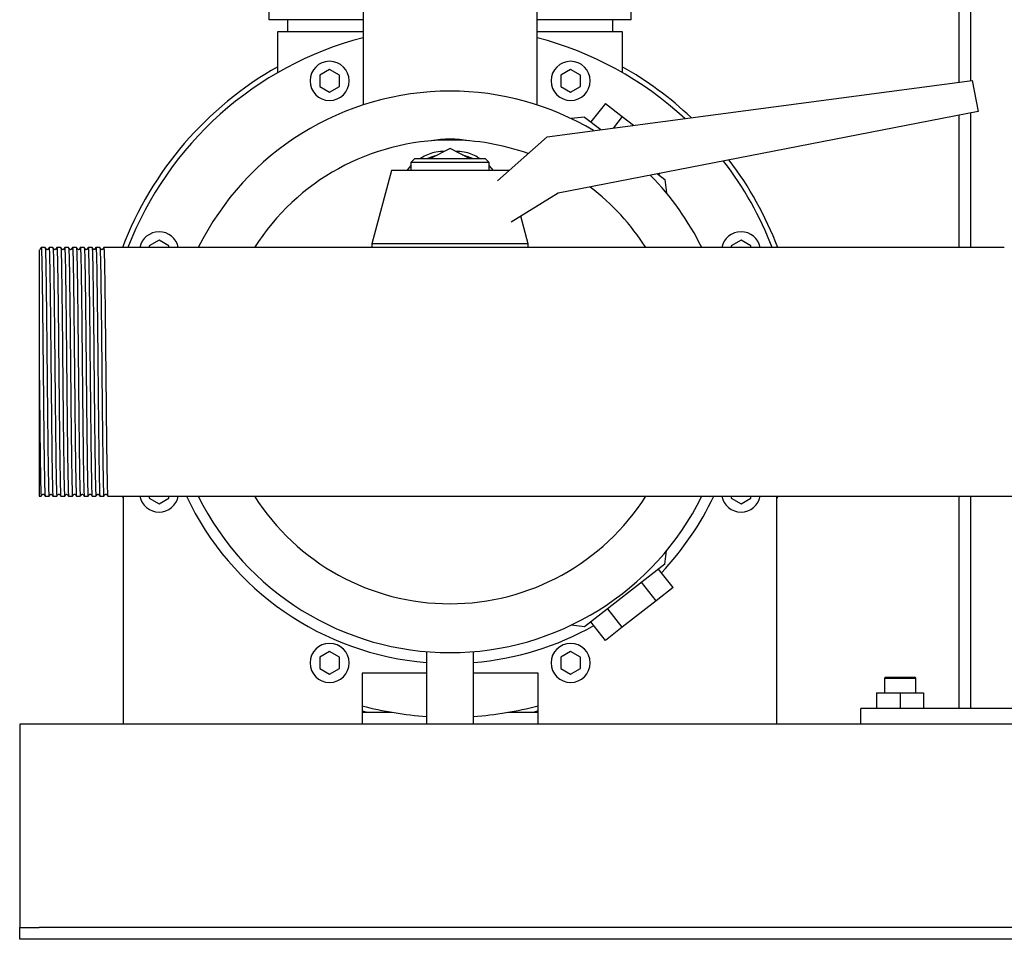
# Model space of a CAD drawing. Header units: millimetres. Extents: x 12 to 1662, y 10 to 915.
# Tile 3 of 7: x 1072 to 1324, y 10 to 245. Entities that reach past the tile are written whole.
import ezdxf

# ---------------------------------------------------------------- set-up
doc = ezdxf.new("R2010")
doc.units = ezdxf.units.MM

msp = doc.modelspace()

# ---------------------------------------------------------------- linework, layer by layer
at = {"color": 7, "linetype": 'Continuous', "lineweight": 25}
for p, q in [((1312.24, 394.13), (1312.24, 228.57)), ((1315.24, 394.13), (1315.24, 228.97)), ((1135.98, 244.53), (1135.98, 264.53)), ((1228.51, 244.53), (1228.51, 264.53)), ((1159.99, 254.53), (1159.99, 222.74)), ((1204.49, 222.74), (1204.49, 254.53)), ((1159.99, 244.53), (1135.98, 244.53)), ((1140.74, 241.53), (1140.74, 244.53)), ((1228.51, 244.53), (1204.49, 244.53)), ((1223.74, 244.53), (1223.74, 241.53)), ((1138.24, 231.03), (1138.24, 241.53)), ((1138.24, 241.53), (1141.24, 241.53)), ((1141.24, 241.53), (1159.99, 241.53)), ((1204.49, 241.53), (1223.24, 241.53)), ((1223.24, 241.53), (1226.24, 241.53)), ((1226.24, 241.53), (1226.24, 231.03)), ((1151.44, 231.79), (1148.94, 230.35)), ((1153.94, 230.35), (1151.44, 231.79)), ((1213.05, 231.79), (1210.55, 230.35)), ((1215.55, 230.35), (1213.05, 231.79)), ((1148.94, 230.35), (1148.94, 227.46)), ((1153.94, 227.46), (1153.94, 230.35)), ((1207.08, 214.62), (1315.69, 229.03)), ((1210.55, 230.35), (1210.55, 227.46)), ((1215.55, 227.46), (1215.55, 230.35)), ((1315.69, 229.03), (1317.24, 221.03)), ((1148.94, 227.46), (1151.44, 226.02)), ((1151.44, 226.02), (1153.94, 227.46)), ((1210.55, 227.46), (1213.05, 226.02)), ((1213.05, 226.02), (1215.55, 227.46)), ((1221.93, 223.14), (1218.23, 218.41)), ((1221.93, 223.14), (1226.25, 219.77)), ((1317.24, 221.03), (1209.89, 200.16)), ((1216.63, 219.66), (1213.22, 219.25)), ((1216.63, 219.66), (1220.77, 216.44)), ((1226.25, 219.77), (1223.98, 216.86)), ((1226.25, 219.77), (1229.1, 217.54)), ((1312.24, 220.06), (1312.24, 186.28)), ((1315.24, 220.64), (1315.24, 186.28)), ((1194.35, 203.38), (1207.08, 214.62)), ((1182.24, 211.62), (1177.25, 209.03)), ((1187.23, 209.03), (1182.24, 211.62)), ((1173.24, 209.03), (1172.24, 208.03)), ((1173.24, 209.03), (1182.24, 209.03)), ((1182.24, 209.03), (1191.24, 209.03)), ((1192.24, 208.03), (1191.24, 209.03)), ((1172.24, 207.3), (1171.16, 206.03)), ((1172.24, 208.03), (1172.24, 206.03)), ((1182.24, 208.03), (1172.24, 208.03)), ((1192.24, 208.03), (1182.24, 208.03)), ((1192.24, 206.03), (1192.24, 208.03)), ((1193.33, 206.03), (1192.24, 207.3)), ((1167.24, 206.03), (1162.24, 187.28)), ((1182.24, 206.03), (1167.24, 206.03)), ((1197.24, 206.03), (1182.24, 206.03)), ((1197.24, 206.03), (1197.24, 206.03)), ((1235.28, 205.1), (1237.12, 203.66)), ((1235.74, 205.19), (1235.52, 204.91)), ((1237.12, 203.66), (1237.54, 200.25)), ((1209.89, 200.16), (1197.84, 192.79)), ((1202.24, 187.28), (1200.36, 194.33)), ((1078.74, 186.28), (1077.74, 186.28)), ((1080.74, 186.28), (1079.74, 186.28)), ((1082.74, 186.28), (1081.74, 186.28)), ((1084.74, 186.28), (1083.74, 186.28)), ((1086.74, 186.28), (1085.74, 186.28)), ((1088.74, 186.28), (1087.74, 186.28)), ((1090.74, 186.28), (1089.74, 186.28)), ((1092.74, 186.28), (1091.74, 186.28)), ((1094.74, 186.28), (1093.74, 186.28)), ((1095.74, 186.28), (1094.74, 186.28)), ((1323.89, 186.28), (1095.74, 186.28)), ((1107.87, 188.22), (1105.37, 186.78)), ((1105.37, 186.78), (1105.37, 186.28)), ((1110.37, 186.78), (1107.87, 188.22)), ((1110.37, 186.28), (1110.37, 186.78)), ((1162.24, 187.28), (1162.24, 186.28)), ((1182.24, 187.28), (1162.24, 187.28)), ((1202.24, 187.28), (1182.24, 187.28)), ((1202.24, 186.28), (1202.24, 187.28)), ((1256.61, 188.22), (1254.11, 186.78)), ((1254.11, 186.78), (1254.11, 186.28)), ((1259.11, 186.78), (1256.61, 188.22)), ((1259.11, 186.28), (1259.11, 186.78)), ((1077.24, 154.39), (1077.24, 122.78)), ((1077.24, 122.78), (1077.74, 122.78)), ((1078.74, 122.78), (1079.74, 122.78)), ((1080.74, 122.78), (1081.74, 122.78)), ((1082.74, 122.78), (1083.74, 122.78)), ((1084.74, 122.78), (1085.74, 122.78)), ((1086.74, 122.78), (1087.74, 122.78)), ((1088.74, 122.78), (1089.74, 122.78)), ((1090.74, 122.78), (1091.74, 122.78)), ((1092.74, 122.78), (1093.74, 122.78)), ((1094.74, 122.78), (1569.74, 122.78)), ((1098.74, 122.17), (1098.51, 122.78)), ((1098.74, 64.53), (1098.74, 122.78)), ((1105.37, 122.78), (1105.37, 122.28)), ((1105.37, 122.28), (1107.87, 120.84)), ((1107.87, 120.84), (1110.37, 122.28)), ((1110.37, 122.28), (1110.37, 122.78)), ((1254.11, 122.78), (1254.11, 122.28)), ((1254.11, 122.28), (1256.61, 120.84)), ((1256.61, 120.84), (1259.11, 122.28)), ((1259.11, 122.28), (1259.11, 122.78)), ((1265.97, 122.78), (1265.74, 122.17)), ((1265.74, 64.53), (1265.74, 122.78)), ((1312.24, 122.78), (1312.24, 68.53)), ((1315.24, 122.78), (1315.24, 68.53)), ((1237.12, 105.4), (1237.54, 108.81)), ((1237.12, 105.4), (1216.63, 89.4)), ((1239.22, 99.42), (1235.52, 104.15)), ((1234.89, 96.05), (1231.2, 100.78)), ((1239.22, 99.42), (1234.89, 96.05)), ((1234.89, 96.05), (1226.25, 89.29)), ((1226.25, 89.29), (1222.56, 94.02)), ((1221.93, 85.92), (1218.23, 90.65)), ((1216.63, 89.4), (1213.22, 89.81)), ((1226.25, 89.29), (1221.93, 85.92)), ((1151.44, 83.04), (1148.94, 81.6)), ((1153.94, 81.6), (1151.44, 83.04)), ((1213.05, 83.04), (1210.55, 81.6)), ((1215.55, 81.6), (1213.05, 83.04)), ((1148.94, 81.6), (1148.94, 78.71)), ((1153.94, 78.71), (1153.94, 81.6)), ((1176.24, 83.03), (1176.24, 64.53)), ((1188.24, 64.53), (1188.24, 83.03)), ((1210.55, 81.6), (1210.55, 78.71)), ((1215.55, 78.71), (1215.55, 81.6)), ((1148.94, 78.71), (1151.44, 77.27)), ((1151.44, 77.27), (1153.94, 78.71)), ((1210.55, 78.71), (1213.05, 77.27)), ((1213.05, 77.27), (1215.55, 78.71)), ((1176.24, 77.53), (1159.74, 77.53)), ((1159.74, 77.53), (1159.74, 64.53)), ((1204.74, 77.53), (1188.24, 77.53)), ((1204.74, 64.53), (1204.74, 77.53)), ((1293.54, 76.53), (1293.24, 76.23)), ((1293.24, 76.23), (1293.24, 72.53)), ((1293.24, 76.23), (1295.24, 76.23)), ((1293.54, 76.53), (1295.39, 76.53)), ((1295.24, 76.23), (1301.24, 76.23)), ((1295.39, 76.53), (1300.94, 76.53)), ((1301.24, 76.23), (1300.94, 76.53)), ((1301.24, 72.53), (1301.24, 76.23)), ((1291.24, 72.53), (1291.24, 68.53)), ((1291.24, 72.53), (1297.24, 72.53)), ((1297.24, 72.53), (1297.24, 68.53)), ((1297.24, 72.53), (1303.24, 72.53)), ((1303.24, 72.53), (1303.24, 68.53)), ((1287.24, 64.53), (1287.24, 68.53)), ((1377.24, 68.53), (1287.24, 68.53)), ((1167.44, 67.53), (1159.74, 67.53)), ((1204.74, 67.53), (1197.04, 67.53)), ((1098.74, 64.53), (1072.24, 64.53)), ((1072.24, 64.53), (1072.24, 59.53)), ((1159.74, 64.53), (1098.74, 64.53)), ((1176.24, 64.53), (1159.74, 64.53)), ((1182.24, 64.53), (1176.24, 64.53)), ((1188.24, 64.53), (1182.24, 64.53)), ((1204.74, 64.53), (1188.24, 64.53)), ((1265.74, 64.53), (1204.74, 64.53)), ((1398.74, 64.53), (1265.74, 64.53)), ((1072.24, 59.53), (1072.24, 14.53)), ((1072.24, 14.53), (1072.24, 12.53)), ((1072.24, 9.53), (1072.24, 12.53)), ((1072.24, 12.53), (1077.24, 12.53)), ((1587.24, 12.53), (1077.24, 12.53)), ((1077.24, 9.53), (1072.24, 9.53)), ((1587.24, 9.53), (1077.24, 9.53))]:
    msp.add_line(p, q, dxfattribs=at)
at = {"color": 7, "linetype": 'Continuous', "lineweight": 25, "flags": 128}
for points in [[(1176.33, 209.03), (1177.97, 209.69), (1179.15, 210.02)], [(1185.33, 210.02), (1186.52, 209.69), (1188.15, 209.03)], [(1077.74, 186.28), (1077.57, 186.05), (1077.4, 185.83)], [(1079.09, 185.83), (1078.92, 186.05), (1078.74, 186.28)], [(1079.74, 186.28), (1079.57, 186.05), (1079.4, 185.83)], [(1081.09, 185.83), (1080.92, 186.05), (1080.74, 186.28)], [(1081.74, 186.28), (1081.57, 186.05), (1081.4, 185.83)], [(1083.09, 185.83), (1082.92, 186.05), (1082.74, 186.28)], [(1083.74, 186.28), (1083.57, 186.05), (1083.4, 185.83)], [(1085.09, 185.83), (1084.92, 186.05), (1084.74, 186.28)], [(1085.74, 186.28), (1085.57, 186.05), (1085.4, 185.83)], [(1087.09, 185.83), (1086.92, 186.05), (1086.74, 186.28)], [(1087.74, 186.28), (1087.57, 186.05), (1087.4, 185.83)], [(1089.09, 185.83), (1088.92, 186.05), (1088.74, 186.28)], [(1089.74, 186.28), (1089.57, 186.05), (1089.4, 185.83)], [(1091.09, 185.83), (1090.92, 186.05), (1090.74, 186.28)], [(1091.74, 186.28), (1091.57, 186.05), (1091.4, 185.83)], [(1093.09, 185.83), (1092.92, 186.05), (1092.74, 186.28)], [(1093.74, 186.28), (1093.57, 186.05), (1093.4, 185.83)], [(1077.74, 122.78), (1077.92, 123.01), (1078.09, 123.23)], [(1078.4, 123.23), (1078.57, 123.01), (1078.74, 122.78)], [(1079.74, 122.78), (1079.92, 123.01), (1080.09, 123.23)], [(1080.4, 123.23), (1080.57, 123.01), (1080.74, 122.78)], [(1081.74, 122.78), (1081.92, 123.01), (1082.09, 123.23)], [(1082.4, 123.23), (1082.57, 123.01), (1082.74, 122.78)], [(1083.74, 122.78), (1083.92, 123.01), (1084.09, 123.23)], [(1084.4, 123.23), (1084.57, 123.01), (1084.74, 122.78)], [(1085.74, 122.78), (1085.92, 123.01), (1086.09, 123.23)], [(1086.4, 123.23), (1086.57, 123.01), (1086.74, 122.78)], [(1087.74, 122.78), (1087.92, 123.01), (1088.09, 123.23)], [(1088.4, 123.23), (1088.57, 123.01), (1088.74, 122.78)], [(1089.74, 122.78), (1089.92, 123.01), (1090.09, 123.23)], [(1090.4, 123.23), (1090.57, 123.01), (1090.74, 122.78)], [(1091.74, 122.78), (1091.92, 123.01), (1092.09, 123.23)], [(1092.4, 123.23), (1092.57, 123.01), (1092.74, 122.78)], [(1093.74, 122.78), (1093.92, 123.01), (1094.09, 123.23)], [(1094.4, 123.23), (1094.57, 123.01), (1094.74, 122.78)], [(1161.02, 67.53), (1159.97, 67.79), (1159.74, 67.85)], [(1204.74, 67.85), (1204.51, 67.79), (1203.46, 67.53)]]:
    msp.add_lwpolyline(points, dxfattribs=at)
at = {"color": 7, "linetype": 'Continuous', "lineweight": 25}
for centre, radius, start, end in [((1182.24, 154.53), 88.25, 104.6033, 158.9137), ((1182.24, 154.53), 88.25, 47.1986, 75.3967), ((1182.24, 154.53), 89.55, 119.4291, 159.2341), ((1151.44, 228.9), 5, 90, 270), ((1151.44, 228.9), 5, 270, 90), ((1213.05, 228.9), 5, 90, 270), ((1213.05, 228.9), 5, 270, 90), ((1182.24, 154.53), 89.55, 46.5129, 60.5709), ((1182.24, 154.53), 71.75, 90, 153.7359), ((1182.24, 154.53), 71.75, 59.2491, 90), ((1182.24, 154.53), 59.25, 90, 147.5974), ((1182.24, 154.53), 59.25, 70.3106, 90), ((1182.24, 154.53), 88.25, 21.0863, 37.6031), ((1182.24, 154.53), 89.55, 20.7659, 37.1873), ((1182.24, 154.53), 71.75, 26.2641, 44.421), ((1182.24, 154.53), 59.25, 32.4026, 52.835), ((1107.87, 185.34), 5, 90, 169.1174), ((1107.87, 185.34), 5, 10.8826, 90), ((1256.61, 185.34), 5, 90, 169.1174), ((1256.61, 185.34), 5, 10.8826, 90), ((1107.87, 123.72), 5, 190.8826, 270), ((1107.87, 123.72), 5, 270, 349.1174), ((1182.24, 154.53), 74.5, 205.225, 265.3806), ((1182.24, 154.53), 71.75, 206.2641, 270), ((1182.24, 154.53), 59.25, 212.4026, 270), ((1182.24, 154.53), 59.25, 270, 327.5974), ((1182.24, 154.53), 71.75, 270, 333.7359), ((1182.24, 154.53), 74.5, 316.4672, 334.775), ((1256.61, 123.72), 5, 190.8826, 270), ((1256.61, 123.72), 5, 270, 349.1174), ((1182.24, 154.53), 74.5, 274.6194, 299.5328), ((1151.44, 80.16), 5, 90, 270), ((1151.44, 80.16), 5, 270, 90), ((1213.05, 80.16), 5, 90, 270), ((1213.05, 80.16), 5, 270, 90), ((1182.24, 154.53), 88.25, 255.2289, 266.1015), ((1182.24, 154.53), 88.25, 273.8985, 284.7711)]:
    msp.add_arc(centre, radius, start, end, dxfattribs=at)
for points, knots in [([(1187.04, 213.59), (1185.46, 213.87), (1183.85, 214.01), (1180.63, 214.01), (1179.03, 213.87), (1177.44, 213.59)], [0, 0, 0, 0, 0.5, 0.5, 1, 1, 1, 1]), ([(1180.93, 210.94), (1180.16, 210.87), (1178.18, 210.7), (1176.01, 209.97), (1174.87, 209.16), (1174.69, 209.03)], [0, 0, 0, 0, 0.347676, 0.893824, 1, 1, 1, 1]), ([(1189.8, 209.03), (1189.61, 209.16), (1188.47, 209.97), (1186.3, 210.7), (1184.32, 210.87), (1183.55, 210.94)], [0, 0, 0, 0, 0.106451, 0.6524293, 1, 1, 1, 1]), ([(1077.74, 186.28), (1077.74, 186.25), (1077.76, 186.48), (1077.8, 185.79), (1077.87, 184.07), (1077.93, 181.09), (1077.99, 177.13), (1078.06, 172.28), (1078.12, 166.76), (1078.18, 160.77), (1078.22, 156.62), (1078.24, 154.53)], [0, 0, 0, 0, 0.0080336, 0.131501, 0.2564099, 0.3803541, 0.503403, 0.6282147, 0.752543, 0.8753821, 1, 1, 1, 1]), ([(1078.74, 186.28), (1078.76, 186.13), (1078.8, 185.9), (1078.87, 184.04), (1078.93, 181.1), (1078.99, 177.13), (1079.05, 172.28), (1079.12, 166.76), (1079.18, 160.77), (1079.22, 156.62), (1079.24, 154.53)], [0, 0, 0, 0, 0.117316, 0.244265, 0.370233, 0.495292, 0.622142, 0.748501, 0.873347, 1, 1, 1, 1]), ([(1079.74, 186.28), (1079.74, 186.25), (1079.76, 186.48), (1079.8, 185.79), (1079.87, 184.07), (1079.93, 181.09), (1079.99, 177.13), (1080.06, 172.28), (1080.12, 166.76), (1080.18, 160.77), (1080.22, 156.62), (1080.24, 154.53)], [0, 0, 0, 0, 0.008038, 0.131505, 0.256413, 0.380357, 0.503405, 0.628216, 0.752544, 0.875383, 1, 1, 1, 1]), ([(1080.74, 186.28), (1080.76, 186.13), (1080.8, 185.9), (1080.87, 184.04), (1080.93, 181.1), (1080.99, 177.13), (1081.05, 172.28), (1081.12, 166.76), (1081.18, 160.77), (1081.22, 156.62), (1081.24, 154.53)], [0, 0, 0, 0, 0.11731, 0.24426, 0.370229, 0.495288, 0.62214, 0.7485, 0.873346, 1, 1, 1, 1]), ([(1081.74, 186.28), (1081.74, 186.25), (1081.76, 186.48), (1081.8, 185.79), (1081.87, 184.07), (1081.93, 181.09), (1081.99, 177.13), (1082.06, 172.28), (1082.12, 166.76), (1082.18, 160.77), (1082.22, 156.62), (1082.24, 154.53)], [0, 0, 0, 0, 0.008052, 0.131517, 0.256424, 0.380366, 0.503412, 0.628222, 0.752548, 0.875384, 1, 1, 1, 1]), ([(1082.74, 186.28), (1082.76, 186.13), (1082.8, 185.9), (1082.87, 184.04), (1082.93, 181.1), (1082.99, 177.13), (1083.05, 172.28), (1083.12, 166.76), (1083.18, 160.77), (1083.22, 156.62), (1083.24, 154.53)], [0, 0, 0, 0, 0.1172964, 0.2442483, 0.3702196, 0.495281, 0.6221341, 0.7484958, 0.8733439, 1, 1, 1, 1]), ([(1083.74, 186.28), (1083.74, 186.25), (1083.76, 186.48), (1083.8, 185.79), (1083.87, 184.07), (1083.93, 181.09), (1083.99, 177.13), (1084.06, 172.28), (1084.12, 166.76), (1084.18, 160.77), (1084.22, 156.62), (1084.24, 154.53)], [0, 0, 0, 0, 0.0080162, 0.1314858, 0.2563969, 0.3803433, 0.5033943, 0.6282082, 0.7525387, 0.8753799, 1, 1, 1, 1]), ([(1084.74, 186.28), (1084.76, 186.13), (1084.8, 185.9), (1084.87, 184.04), (1084.93, 181.1), (1084.99, 177.13), (1085.05, 172.28), (1085.12, 166.76), (1085.18, 160.77), (1085.22, 156.62), (1085.24, 154.53)], [0, 0, 0, 0, 0.117323, 0.244271, 0.370239, 0.495296, 0.622145, 0.748503, 0.873348, 1, 1, 1, 1]), ([(1085.74, 186.28), (1085.74, 186.25), (1085.76, 186.48), (1085.8, 185.79), (1085.87, 184.07), (1085.93, 181.09), (1085.99, 177.13), (1086.06, 172.28), (1086.12, 166.76), (1086.18, 160.77), (1086.22, 156.62), (1086.24, 154.53)], [0, 0, 0, 0, 0.008033, 0.1315, 0.256409, 0.380354, 0.503403, 0.628214, 0.752543, 0.875382, 1, 1, 1, 1]), ([(1086.74, 186.28), (1086.76, 186.13), (1086.8, 185.9), (1086.87, 184.04), (1086.93, 181.1), (1086.99, 177.13), (1087.05, 172.28), (1087.12, 166.76), (1087.18, 160.77), (1087.22, 156.62), (1087.24, 154.53)], [0, 0, 0, 0, 0.117315, 0.244264, 0.370233, 0.495292, 0.622142, 0.748501, 0.873347, 1, 1, 1, 1]), ([(1087.74, 186.28), (1087.74, 186.25), (1087.76, 186.48), (1087.8, 185.79), (1087.87, 184.07), (1087.93, 181.09), (1087.99, 177.13), (1088.06, 172.28), (1088.12, 166.76), (1088.18, 160.77), (1088.22, 156.62), (1088.24, 154.53)], [0, 0, 0, 0, 0.0080378, 0.1315047, 0.256413, 0.3803567, 0.5034051, 0.6282163, 0.7525441, 0.8753826, 1, 1, 1, 1]), ([(1088.74, 186.28), (1088.76, 186.13), (1088.8, 185.9), (1088.87, 184.04), (1088.93, 181.1), (1088.99, 177.13), (1089.05, 172.28), (1089.12, 166.76), (1089.18, 160.77), (1089.22, 156.62), (1089.24, 154.53)], [0, 0, 0, 0, 0.117307, 0.244257, 0.370227, 0.495287, 0.622139, 0.748499, 0.873345, 1, 1, 1, 1]), ([(1089.74, 186.28), (1089.74, 186.25), (1089.76, 186.48), (1089.8, 185.79), (1089.87, 184.07), (1089.93, 181.09), (1089.99, 177.13), (1090.06, 172.28), (1090.12, 166.76), (1090.18, 160.77), (1090.22, 156.62), (1090.24, 154.53)], [0, 0, 0, 0, 0.008051, 0.131516, 0.256423, 0.380365, 0.503412, 0.628221, 0.752547, 0.875384, 1, 1, 1, 1]), ([(1090.74, 186.28), (1090.76, 186.13), (1090.8, 185.9), (1090.87, 184.04), (1090.93, 181.1), (1090.99, 177.13), (1091.05, 172.28), (1091.12, 166.76), (1091.18, 160.77), (1091.22, 156.62), (1091.24, 154.53)], [0, 0, 0, 0, 0.117335, 0.244281, 0.370247, 0.495303, 0.622151, 0.748507, 0.873349, 1, 1, 1, 1]), ([(1091.74, 186.28), (1091.74, 186.25), (1091.76, 186.48), (1091.8, 185.79), (1091.87, 184.07), (1091.93, 181.09), (1091.99, 177.13), (1092.06, 172.28), (1092.12, 166.76), (1092.18, 160.77), (1092.22, 156.62), (1092.24, 154.53)], [0, 0, 0, 0, 0.008015, 0.131485, 0.256396, 0.380343, 0.503394, 0.628208, 0.752538, 0.87538, 1, 1, 1, 1]), ([(1092.74, 186.28), (1092.76, 186.13), (1092.8, 185.9), (1092.87, 184.04), (1092.93, 181.1), (1092.99, 177.13), (1093.05, 172.28), (1093.12, 166.76), (1093.18, 160.77), (1093.22, 156.62), (1093.24, 154.53)], [0, 0, 0, 0, 0.11732, 0.244269, 0.370237, 0.495295, 0.622144, 0.748503, 0.873347, 1, 1, 1, 1]), ([(1093.74, 186.28), (1093.74, 186.25), (1093.76, 186.48), (1093.8, 185.79), (1093.87, 184.07), (1093.93, 181.09), (1093.99, 177.13), (1094.06, 172.28), (1094.12, 166.76), (1094.18, 160.77), (1094.22, 156.62), (1094.24, 154.53)], [0, 0, 0, 0, 0.008032, 0.1315, 0.256409, 0.380353, 0.503402, 0.628214, 0.752543, 0.875382, 1, 1, 1, 1]), ([(1077.24, 185.73), (1077.24, 185.69), (1077.24, 185.6), (1077.24, 184.88), (1077.24, 183.74), (1077.24, 182.62), (1077.24, 182.05)], [0, 0, 0, 0, 0.230128, 0.486826, 0.742479, 1, 1, 1, 1]), ([(1079.4, 185.83), (1079.34, 185.79), (1079.24, 185.72), (1079.14, 185.79), (1079.09, 185.83)], [0, 0, 0, 0, 0.5000003, 1, 1, 1, 1]), ([(1081.4, 185.83), (1081.34, 185.79), (1081.24, 185.72), (1081.14, 185.79), (1081.09, 185.83)], [0, 0, 0, 0, 0.5, 1, 1, 1, 1]), ([(1083.4, 185.83), (1083.34, 185.79), (1083.24, 185.72), (1083.14, 185.79), (1083.09, 185.83)], [0, 0, 0, 0, 0.5000002, 1, 1, 1, 1]), ([(1085.4, 185.83), (1085.34, 185.79), (1085.24, 185.72), (1085.14, 185.79), (1085.09, 185.83)], [0, 0, 0, 0, 0.5, 1, 1, 1, 1]), ([(1087.4, 185.83), (1087.34, 185.79), (1087.24, 185.72), (1087.14, 185.79), (1087.09, 185.83)], [0, 0, 0, 0, 0.5, 1, 1, 1, 1]), ([(1089.4, 185.83), (1089.34, 185.79), (1089.24, 185.72), (1089.14, 185.79), (1089.09, 185.83)], [0, 0, 0, 0, 0.5000001, 1, 1, 1, 1]), ([(1091.4, 185.83), (1091.34, 185.79), (1091.24, 185.72), (1091.14, 185.79), (1091.09, 185.83)], [0, 0, 0, 0, 0.5, 1, 1, 1, 1]), ([(1093.4, 185.83), (1093.34, 185.79), (1093.24, 185.72), (1093.14, 185.79), (1093.09, 185.83)], [0, 0, 0, 0, 0.5, 1, 1, 1, 1]), ([(1077.24, 182.05), (1077.24, 181.97), (1077.24, 181.79), (1077.24, 181.5), (1077.24, 181.16), (1077.24, 180.77), (1077.24, 180.32), (1077.24, 179.63), (1077.24, 178.59), (1077.24, 176.72), (1077.24, 174.07), (1077.24, 171.44), (1077.24, 169.37), (1077.24, 167.77), (1077.24, 165.52), (1077.24, 163.58), (1077.24, 162.19), (1077.24, 161.57), (1077.24, 160.89), (1077.24, 160.14), (1077.24, 159.33), (1077.24, 158.46), (1077.24, 157.53), (1077.24, 156.54), (1077.24, 155.48), (1077.24, 154.76), (1077.24, 154.39)], [0, 0, 0, 0, 0.015561, 0.033257, 0.053076, 0.074997, 0.098997, 0.125049, 0.182936, 0.250058, 0.375802, 0.499933, 0.533733, 0.586889, 0.659067, 0.749943, 0.767146, 0.786066, 0.806712, 0.829093, 0.853215, 0.879084, 0.906701, 0.936064, 0.967167, 1, 1, 1, 1]), ([(1077.24, 154.39), (1077.26, 152.3), (1077.31, 148.16), (1077.37, 142.19), (1077.43, 136.68), (1077.49, 131.86), (1077.55, 127.91), (1077.62, 124.95), (1077.68, 123.26), (1077.72, 122.58), (1077.74, 122.8), (1077.74, 122.78)], [0, 0, 0, 0, 0.124771, 0.247777, 0.372318, 0.497298, 0.620499, 0.744655, 0.869742, 0.993357, 1, 1, 1, 1]), ([(1078.24, 154.53), (1078.26, 152.43), (1078.29, 150.34), (1078.32, 147.29), (1078.33, 146.29), (1078.34, 144.81), (1078.35, 144.33), (1078.36, 143.36), (1078.36, 142.88), (1078.39, 140.5), (1078.41, 138.64), (1078.45, 135.16), (1078.47, 133.53), (1078.5, 131.32), (1078.51, 130.63), (1078.54, 129.32), (1078.55, 128.71), (1078.58, 127), (1078.6, 126.01), (1078.64, 124.4), (1078.66, 123.79), (1078.7, 122.98), (1078.72, 122.78), (1078.74, 122.78)], [0, 0, 0, 0, 0.125, 0.125, 0.1875, 0.1875, 0.21875, 0.21875, 0.25, 0.25, 0.375, 0.375, 0.5, 0.5, 0.5625, 0.5625, 0.625, 0.625, 0.75, 0.75, 0.875, 0.875, 1, 1, 1, 1]), ([(1079.24, 154.53), (1079.26, 152.44), (1079.3, 148.29), (1079.36, 142.3), (1079.43, 136.78), (1079.49, 131.93), (1079.55, 127.97), (1079.61, 124.99), (1079.68, 123.27), (1079.72, 122.58), (1079.74, 122.81), (1079.74, 122.78)], [0, 0, 0, 0, 0.124617, 0.247456, 0.371784, 0.496595, 0.619643, 0.743587, 0.868495, 0.991962, 1, 1, 1, 1]), ([(1080.24, 154.53), (1080.26, 152.43), (1080.29, 150.34), (1080.32, 147.29), (1080.33, 146.29), (1080.34, 144.81), (1080.35, 144.33), (1080.36, 143.36), (1080.36, 142.88), (1080.39, 140.5), (1080.41, 138.64), (1080.45, 135.16), (1080.47, 133.53), (1080.5, 131.32), (1080.51, 130.63), (1080.54, 129.32), (1080.55, 128.71), (1080.58, 127), (1080.6, 126.01), (1080.64, 124.4), (1080.66, 123.79), (1080.7, 122.98), (1080.72, 122.78), (1080.74, 122.78)], [0, 0, 0, 0, 0.125, 0.125, 0.1875, 0.1875, 0.21875, 0.21875, 0.25, 0.25, 0.375, 0.375, 0.5, 0.5, 0.5625, 0.5625, 0.625, 0.625, 0.75, 0.75, 0.875, 0.875, 1, 1, 1, 1]), ([(1081.24, 154.53), (1081.26, 152.44), (1081.3, 148.29), (1081.36, 142.3), (1081.43, 136.78), (1081.49, 131.93), (1081.55, 127.97), (1081.61, 124.99), (1081.68, 123.27), (1081.72, 122.58), (1081.74, 122.81), (1081.74, 122.78)], [0, 0, 0, 0, 0.124616, 0.247452, 0.371779, 0.496588, 0.619635, 0.743577, 0.868483, 0.991948, 1, 1, 1, 1]), ([(1082.24, 154.53), (1082.26, 152.43), (1082.29, 150.34), (1082.32, 147.29), (1082.33, 146.29), (1082.34, 144.81), (1082.35, 144.33), (1082.36, 143.36), (1082.36, 142.88), (1082.39, 140.5), (1082.41, 138.64), (1082.45, 135.16), (1082.47, 133.53), (1082.5, 131.32), (1082.51, 130.63), (1082.54, 129.32), (1082.55, 128.71), (1082.58, 127), (1082.6, 126.01), (1082.64, 124.4), (1082.66, 123.79), (1082.7, 122.98), (1082.72, 122.78), (1082.74, 122.78)], [0, 0, 0, 0, 0.125, 0.125, 0.1875, 0.1875, 0.21875, 0.21875, 0.25, 0.25, 0.375, 0.375, 0.5, 0.5, 0.5625, 0.5625, 0.625, 0.625, 0.75, 0.75, 0.875, 0.875, 1, 1, 1, 1]), ([(1083.24, 154.53), (1083.26, 152.44), (1083.3, 148.29), (1083.36, 142.3), (1083.43, 136.78), (1083.49, 131.93), (1083.55, 127.97), (1083.61, 124.99), (1083.68, 123.27), (1083.72, 122.58), (1083.74, 122.81), (1083.74, 122.78)], [0, 0, 0, 0, 0.12462, 0.24746, 0.37179, 0.496604, 0.619654, 0.7436, 0.86851, 0.99198, 1, 1, 1, 1]), ([(1084.24, 154.53), (1084.26, 152.43), (1084.29, 150.34), (1084.32, 147.29), (1084.33, 146.29), (1084.34, 144.81), (1084.35, 144.33), (1084.36, 143.36), (1084.36, 142.88), (1084.39, 140.5), (1084.41, 138.64), (1084.45, 135.16), (1084.47, 133.53), (1084.5, 131.32), (1084.51, 130.63), (1084.54, 129.32), (1084.55, 128.71), (1084.58, 127), (1084.6, 126.01), (1084.64, 124.4), (1084.66, 123.79), (1084.7, 122.98), (1084.72, 122.78), (1084.74, 122.78)], [0, 0, 0, 0, 0.125, 0.125, 0.1875, 0.1875, 0.21875, 0.21875, 0.25, 0.25, 0.375, 0.375, 0.5, 0.5, 0.5625, 0.5625, 0.625, 0.625, 0.75, 0.75, 0.875, 0.875, 1, 1, 1, 1]), ([(1085.24, 154.53), (1085.26, 152.44), (1085.3, 148.29), (1085.36, 142.3), (1085.43, 136.78), (1085.49, 131.93), (1085.55, 127.97), (1085.61, 124.99), (1085.68, 123.27), (1085.72, 122.58), (1085.74, 122.81), (1085.74, 122.78)], [0, 0, 0, 0, 0.124618, 0.247457, 0.371785, 0.496596, 0.619645, 0.743589, 0.868498, 0.991965, 1, 1, 1, 1]), ([(1086.24, 154.53), (1086.26, 152.43), (1086.29, 150.34), (1086.32, 147.29), (1086.33, 146.29), (1086.34, 144.81), (1086.35, 144.33), (1086.36, 143.36), (1086.36, 142.88), (1086.39, 140.5), (1086.41, 138.64), (1086.45, 135.16), (1086.47, 133.53), (1086.5, 131.32), (1086.51, 130.63), (1086.54, 129.32), (1086.55, 128.71), (1086.58, 127), (1086.6, 126.01), (1086.64, 124.4), (1086.66, 123.79), (1086.7, 122.98), (1086.72, 122.78), (1086.74, 122.78)], [0, 0, 0, 0, 0.125, 0.125, 0.1875, 0.1875, 0.21875, 0.21875, 0.25, 0.25, 0.375, 0.375, 0.5, 0.5, 0.5625, 0.5625, 0.625, 0.625, 0.75, 0.75, 0.875, 0.875, 1, 1, 1, 1]), ([(1087.24, 154.53), (1087.26, 152.44), (1087.3, 148.29), (1087.36, 142.3), (1087.43, 136.78), (1087.49, 131.93), (1087.55, 127.97), (1087.61, 124.99), (1087.68, 123.27), (1087.72, 122.58), (1087.74, 122.81), (1087.74, 122.78)], [0, 0, 0, 0, 0.1246171, 0.2474554, 0.3717829, 0.4965939, 0.619642, 0.7435854, 0.8684935, 0.9919602, 1, 1, 1, 1]), ([(1088.24, 154.53), (1088.26, 152.43), (1088.29, 150.34), (1088.32, 147.29), (1088.33, 146.29), (1088.34, 144.81), (1088.35, 144.33), (1088.36, 143.36), (1088.36, 142.88), (1088.39, 140.5), (1088.41, 138.64), (1088.45, 135.16), (1088.47, 133.53), (1088.5, 131.32), (1088.51, 130.63), (1088.54, 129.32), (1088.55, 128.71), (1088.58, 127), (1088.6, 126.01), (1088.64, 124.4), (1088.66, 123.79), (1088.7, 122.98), (1088.72, 122.78), (1088.74, 122.78)], [0, 0, 0, 0, 0.125, 0.125, 0.1875, 0.1875, 0.21875, 0.21875, 0.25, 0.25, 0.375, 0.375, 0.5, 0.5, 0.5625, 0.5625, 0.625, 0.625, 0.75, 0.75, 0.875, 0.875, 1, 1, 1, 1]), ([(1089.24, 154.53), (1089.26, 152.44), (1089.3, 148.29), (1089.36, 142.3), (1089.43, 136.78), (1089.49, 131.93), (1089.55, 127.97), (1089.61, 124.99), (1089.68, 123.27), (1089.72, 122.58), (1089.74, 122.81), (1089.74, 122.78)], [0, 0, 0, 0, 0.124615, 0.247452, 0.371777, 0.496587, 0.619633, 0.743574, 0.868481, 0.991946, 1, 1, 1, 1]), ([(1090.24, 154.53), (1090.26, 152.43), (1090.29, 150.34), (1090.32, 147.29), (1090.33, 146.29), (1090.34, 144.81), (1090.35, 144.33), (1090.36, 143.36), (1090.36, 142.88), (1090.39, 140.5), (1090.41, 138.64), (1090.45, 135.16), (1090.47, 133.53), (1090.5, 131.32), (1090.51, 130.63), (1090.54, 129.32), (1090.55, 128.71), (1090.58, 127), (1090.6, 126.01), (1090.64, 124.4), (1090.66, 123.79), (1090.7, 122.98), (1090.72, 122.78), (1090.74, 122.78)], [0, 0, 0, 0, 0.125, 0.125, 0.1875, 0.1875, 0.21875, 0.21875, 0.25, 0.25, 0.375, 0.375, 0.5, 0.5, 0.5625, 0.5625, 0.625, 0.625, 0.75, 0.75, 0.875, 0.875, 1, 1, 1, 1]), ([(1091.24, 154.53), (1091.26, 152.44), (1091.3, 148.29), (1091.36, 142.3), (1091.43, 136.78), (1091.49, 131.93), (1091.55, 127.97), (1091.61, 124.99), (1091.68, 123.27), (1091.72, 122.58), (1091.74, 122.81), (1091.74, 122.78)], [0, 0, 0, 0, 0.124619, 0.247459, 0.371789, 0.496602, 0.619652, 0.743597, 0.868508, 0.991976, 1, 1, 1, 1]), ([(1092.24, 154.53), (1092.26, 152.43), (1092.29, 150.34), (1092.32, 147.29), (1092.33, 146.29), (1092.34, 144.81), (1092.35, 144.33), (1092.36, 143.36), (1092.36, 142.88), (1092.39, 140.5), (1092.41, 138.64), (1092.45, 135.16), (1092.47, 133.53), (1092.5, 131.32), (1092.51, 130.63), (1092.54, 129.32), (1092.55, 128.71), (1092.58, 127), (1092.6, 126.01), (1092.64, 124.4), (1092.66, 123.79), (1092.7, 122.98), (1092.72, 122.78), (1092.74, 122.78)], [0, 0, 0, 0, 0.125, 0.125, 0.1875, 0.1875, 0.21875, 0.21875, 0.25, 0.25, 0.375, 0.375, 0.5, 0.5, 0.5625, 0.5625, 0.625, 0.625, 0.75, 0.75, 0.875, 0.875, 1, 1, 1, 1]), ([(1093.24, 154.53), (1093.26, 152.44), (1093.3, 148.29), (1093.36, 142.3), (1093.43, 136.78), (1093.49, 131.93), (1093.55, 127.97), (1093.61, 124.99), (1093.68, 123.27), (1093.72, 122.58), (1093.74, 122.81), (1093.74, 122.78)], [0, 0, 0, 0, 0.1246176, 0.2474562, 0.3717842, 0.4965956, 0.619644, 0.7435879, 0.8684964, 0.9919635, 1, 1, 1, 1]), ([(1094.24, 154.53), (1094.26, 152.43), (1094.29, 150.34), (1094.32, 147.29), (1094.33, 146.29), (1094.34, 144.81), (1094.35, 144.33), (1094.36, 143.36), (1094.36, 142.88), (1094.39, 140.5), (1094.41, 138.64), (1094.45, 135.16), (1094.47, 133.53), (1094.5, 131.32), (1094.51, 130.63), (1094.54, 129.32), (1094.55, 128.71), (1094.58, 127), (1094.6, 126.01), (1094.64, 124.4), (1094.66, 123.79), (1094.7, 122.98), (1094.72, 122.78), (1094.74, 122.78)], [0, 0, 0, 0, 0.125, 0.125, 0.1875, 0.1875, 0.21875, 0.21875, 0.25, 0.25, 0.375, 0.375, 0.5, 0.5, 0.5625, 0.5625, 0.625, 0.625, 0.75, 0.75, 0.875, 0.875, 1, 1, 1, 1]), ([(1078.09, 123.23), (1078.14, 123.27), (1078.24, 123.34), (1078.34, 123.27), (1078.4, 123.23)], [0, 0, 0, 0, 0.5, 1, 1, 1, 1]), ([(1080.09, 123.23), (1080.14, 123.27), (1080.24, 123.34), (1080.34, 123.27), (1080.4, 123.23)], [0, 0, 0, 0, 0.4999998, 1, 1, 1, 1]), ([(1082.09, 123.23), (1082.14, 123.27), (1082.24, 123.34), (1082.34, 123.27), (1082.4, 123.23)], [0, 0, 0, 0, 0.4999998, 1, 1, 1, 1]), ([(1084.09, 123.23), (1084.14, 123.27), (1084.24, 123.34), (1084.34, 123.27), (1084.4, 123.23)], [0, 0, 0, 0, 0.5, 1, 1, 1, 1]), ([(1086.09, 123.23), (1086.14, 123.27), (1086.24, 123.34), (1086.34, 123.27), (1086.4, 123.23)], [0, 0, 0, 0, 0.5, 1, 1, 1, 1]), ([(1088.09, 123.23), (1088.14, 123.27), (1088.24, 123.34), (1088.34, 123.27), (1088.4, 123.23)], [0, 0, 0, 0, 0.5, 1, 1, 1, 1]), ([(1090.09, 123.23), (1090.14, 123.27), (1090.24, 123.34), (1090.34, 123.27), (1090.4, 123.23)], [0, 0, 0, 0, 0.5, 1, 1, 1, 1]), ([(1092.09, 123.23), (1092.14, 123.27), (1092.24, 123.34), (1092.34, 123.27), (1092.4, 123.23)], [0, 0, 0, 0, 0.5, 1, 1, 1, 1]), ([(1094.09, 123.23), (1094.14, 123.27), (1094.24, 123.34), (1094.34, 123.27), (1094.4, 123.23)], [0, 0, 0, 0, 0.5, 1, 1, 1, 1])]:
    msp.add_open_spline(points, degree=3, knots=knots, dxfattribs=at)

doc.saveas('drawing.dxf')
